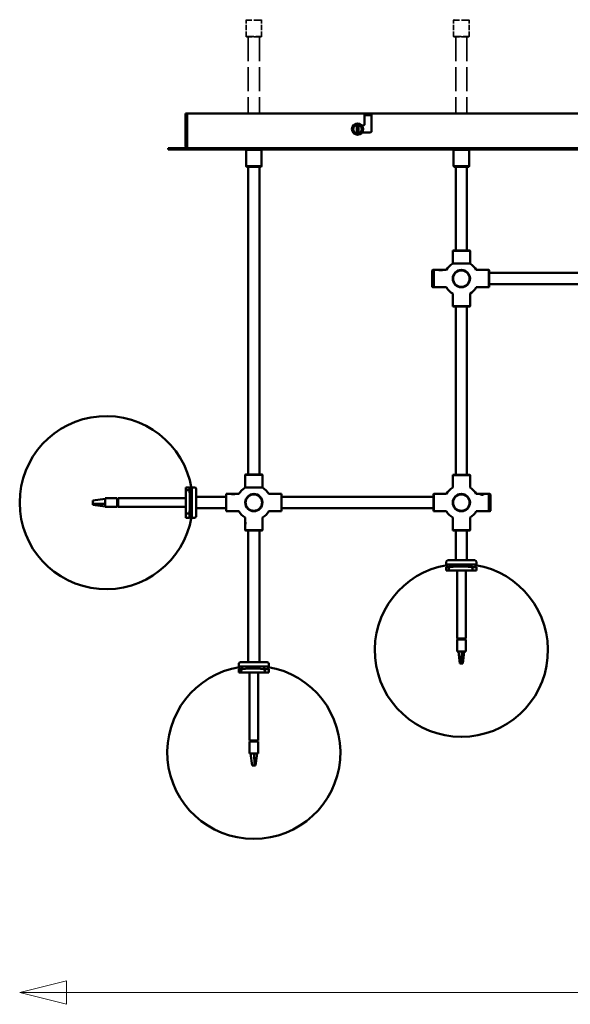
# Model space of a CAD drawing. Header units: millimetres. Extents: x 529 to 5146, y 983 to 3287.
# Tile 1 of 13: x 529 to 1166, y 983 to 2121. Entities that reach past the tile are written whole.
import ezdxf

# ---------------------------------------------------------------- set-up
doc = ezdxf.new("R2010")
doc.units = ezdxf.units.MM
doc.header["$LTSCALE"] = 18
doc.linetypes.add('DASHED', pattern=[0.2068, 0.1655, -0.0413])
doc.layers.add('Widoczne (ISO)', color=7, linetype='Continuous', lineweight=50)
doc.layers.add('Wymiar (ISO)', color=7, linetype='Continuous', lineweight=25)

msp = doc.modelspace()

# ---------------------------------------------------------------- linework, layer by layer
at = {"layer": 'Widoczne (ISO)', "linetype": 'DASHED', "lineweight": 35, "ltscale": 0.074687}
for p, q in [((791.5, 2121.4), (791, 2120.9)), ((808.5, 2121.4), (809, 2120.9)), ((1031.5, 2121.4), (1031, 2120.9)), ((1048.5, 2121.4), (1049, 2120.9)), ((791.5, 2101.4), (791, 2101.9)), ((808.5, 2101.4), (809, 2101.9)), ((1031.5, 2101.4), (1031, 2101.9)), ((1048.5, 2101.4), (1049, 2101.9))]:
    msp.add_line(p, q, dxfattribs=at)
at = {"layer": 'Widoczne (ISO)', "linetype": 'DASHED', "lineweight": 35, "ltscale": 2.990344}
for p, q in [((809, 2120.9), (791, 2120.9)), ((1049, 2120.9), (1031, 2120.9)), ((791, 2101.9), (809, 2101.9)), ((1031, 2101.9), (1049, 2101.9))]:
    msp.add_line(p, q, dxfattribs=at)
at = {"layer": 'Widoczne (ISO)', "linetype": 'DASHED', "lineweight": 35, "ltscale": 2.009441}
for p, q in [((791, 2101.9), (791, 2120.9)), ((809, 2101.9), (809, 2120.9)), ((1031, 2101.9), (1031, 2120.9)), ((1049, 2101.9), (1049, 2120.9))]:
    msp.add_line(p, q, dxfattribs=at)
at = {"layer": 'Widoczne (ISO)', "linetype": 'DASHED', "lineweight": 35, "ltscale": 2.824208}
for p, q in [((808.5, 2101.4), (791.5, 2101.4)), ((1048.5, 2101.4), (1031.5, 2101.4))]:
    msp.add_line(p, q, dxfattribs=at)
at = {"layer": 'Widoczne (ISO)', "linetype": 'DASHED', "lineweight": 35, "ltscale": 9.36013}
for p, q in [((793.5, 2101.4), (793.5, 2012.9)), ((806.5, 2101.4), (806.5, 2012.9)), ((1033.5, 2101.4), (1033.5, 2012.9)), ((1046.5, 2101.4), (1046.5, 2012.9))]:
    msp.add_line(p, q, dxfattribs=at)
at = {"layer": 'Widoczne (ISO)'}
for p, q in [((721, 2012.9), (721, 1975.4)), ((722.5, 2012.9), (721, 2012.9)), ((722.5, 1975.4), (722.5, 2012.9)), ((722.7, 2012.9), (927, 2012.9)), ((722.7, 1975.4), (722.7, 2012.9)), ((927, 2012.9), (928, 2011.9)), ((927, 2012.9), (937, 2012.9)), ((928, 1999.9), (928, 2011.9)), ((936, 2011), (928, 2011)), ((936, 2011.9), (937, 2012.9)), ((936, 2011.9), (936, 1991.9)), ((937, 2012.9), (1287, 2012.9)), ((919, 2000.2), (919, 1999.8)), ((919, 1990), (919, 1999.8)), ((921, 1999.8), (921, 2000.2)), ((921, 1999.8), (921, 1990)), ((925.1, 1998.9), (927, 1998.9)), ((928, 1999.9), (927, 1998.9)), ((919, 1990), (919, 1989.6)), ((921, 1989.6), (921, 1990)), ((935, 1990.9), (925.1, 1990.9)), ((935, 1990.9), (936, 1991.9)), ((701, 1972.9), (702, 1972.9)), ((701, 1972.9), (701, 1971.4)), ((702, 1971.4), (701, 1971.4)), ((702, 1972.9), (1858, 1972.9)), ((702, 1971.4), (1858, 1971.4)), ((723.5, 1972.9), (723.5, 1972.9)), ((791.5, 1971.4), (791, 1970.9)), ((809, 1970.9), (791, 1970.9)), ((791, 1951.9), (791, 1970.9)), ((808.5, 1971.4), (809, 1970.9)), ((809, 1951.9), (809, 1970.9)), ((1031.5, 1971.4), (1031, 1970.9)), ((1049, 1970.9), (1031, 1970.9)), ((1031, 1951.9), (1031, 1970.9)), ((1048.5, 1971.4), (1049, 1970.9)), ((1049, 1951.9), (1049, 1970.9)), ((791, 1951.9), (809, 1951.9)), ((791.5, 1951.4), (791, 1951.9)), ((808.5, 1951.4), (791.5, 1951.4)), ((793.5, 1595.4), (793.5, 1951.4)), ((806.5, 1595.4), (806.5, 1951.4)), ((808.5, 1951.4), (809, 1951.9)), ((1031, 1951.9), (1049, 1951.9)), ((1031.5, 1951.4), (1031, 1951.9)), ((1048.5, 1951.4), (1031.5, 1951.4)), ((1033.5, 1854.4), (1033.5, 1951.4)), ((1046.5, 1854.4), (1046.5, 1951.4)), ((1048.5, 1951.4), (1049, 1951.9)), ((1030.2, 1854.4), (1030, 1854.2)), ((1050, 1854.2), (1030, 1854.2)), ((1030, 1854.2), (1030, 1839.4)), ((1030.2, 1854.4), (1049.8, 1854.4)), ((1049.8, 1854.4), (1050, 1854.2)), ((1050, 1854.2), (1050, 1839.4)), ((1030, 1839.4), (1050, 1839.4)), ((1006.4, 1831.5), (1006.9, 1832)), ((1006.4, 1812.5), (1006.4, 1831.5)), ((1006.9, 1832), (1006.9, 1812)), ((1006.9, 1832), (1007.9, 1832)), ((1007.9, 1831.8), (1008.1, 1832)), ((1007.9, 1812), (1007.9, 1832)), ((1008.1, 1832), (1008.1, 1812)), ((1008.1, 1832), (1013.8, 1832)), ((1014.1, 1832), (1014, 1832)), ((1016, 1832), (1014.8, 1832)), ((1014.8, 1832), (1014.9, 1832)), ((1014.9, 1832), (1016.1, 1832)), ((1014.9, 1832), (1014.9, 1832)), ((1017.3, 1832), (1016, 1832)), ((1016.1, 1832), (1017.4, 1832)), ((1016.1, 1832), (1016.1, 1832)), ((1017.4, 1832), (1017.3, 1832)), ((1018.1, 1832), (1018.1, 1832)), ((1018.4, 1832), (1022.7, 1832)), ((1071.9, 1832), (1057.3, 1832)), ((1071.9, 1812), (1071.9, 1832)), ((1072.1, 1831.8), (1071.9, 1832)), ((1072.1, 1831.8), (1072.1, 1812.2)), ((1072.1, 1828.5), (1247.9, 1828.5)), ((1006.4, 1812.5), (1006.9, 1812)), ((1006.9, 1812), (1007.9, 1812)), ((1007.9, 1812.2), (1008.1, 1812)), ((1008.1, 1812), (1022.7, 1812)), ((1061.7, 1812), (1057.3, 1812)), ((1061.9, 1812), (1061.9, 1812.1)), ((1065.9, 1812), (1066, 1812.1)), ((1071.9, 1812), (1066.2, 1812)), ((1072.1, 1812.2), (1071.9, 1812)), ((1072.1, 1815.5), (1247.9, 1815.5)), ((1030, 1800.4), (1030, 1804.7)), ((1030, 1800.1), (1030, 1796.1)), ((1030, 1800.1), (1030.1, 1800.1)), ((1050, 1790.1), (1050, 1804.7)), ((1030, 1796.1), (1030.1, 1796)), ((1030, 1790.1), (1030, 1795.8)), ((1030, 1790.1), (1050, 1790.1)), ((1030.2, 1789.9), (1030, 1790.1)), ((1049.8, 1789.9), (1030.2, 1789.9)), ((1033.5, 1595.1), (1033.5, 1789.9)), ((1046.5, 1595.1), (1046.5, 1789.9)), ((1049.8, 1789.9), (1050, 1790.1)), ((790.2, 1595.4), (790, 1595.2)), ((810, 1595.2), (790, 1595.2)), ((790, 1595.2), (790, 1580.4)), ((790.2, 1595.4), (809.8, 1595.4)), ((809.8, 1595.4), (810, 1595.2)), ((810, 1595.2), (810, 1580.4)), ((1030.2, 1595.1), (1030, 1594.9)), ((1050, 1594.9), (1030, 1594.9)), ((1030, 1594.9), (1030, 1589.2)), ((1030.2, 1595.1), (1049.8, 1595.1)), ((1049.8, 1595.1), (1050, 1594.9)), ((1050, 1594.9), (1050, 1580.3)), ((1030, 1588.9), (1030.1, 1589)), ((1030, 1586.9), (1030, 1588.2)), ((1030, 1588.2), (1030, 1588.2)), ((1030, 1588.2), (1030, 1586.9)), ((1030, 1585.7), (1030, 1586.9)), ((1030, 1586.9), (1030, 1585.7)), ((1030, 1586.9), (1030, 1586.9)), ((1030, 1585.7), (1030, 1585.7)), ((1030, 1584.9), (1030.1, 1584.9)), ((1030, 1584.7), (1030, 1580.3)), ((721.4, 1577.5), (721.4, 1580.5)), ((721.4, 1580.5), (725.4, 1580.5)), ((721.4, 1577.5), (725.4, 1577.5)), ((721.4, 1550.4), (721.4, 1577.5)), ((725.4, 1577.5), (725.4, 1580.5)), ((725.5, 1579.5), (728.4, 1579.5)), ((725.5, 1576.6), (728.4, 1576.6)), ((728.4, 1545.5), (728.4, 1580.5)), ((728.4, 1580.5), (731.4, 1580.5)), ((733.4, 1547.5), (733.4, 1578.5)), ((767.9, 1572.8), (768.1, 1573)), ((767.9, 1553.2), (767.9, 1572.8)), ((768.1, 1573), (768.1, 1553)), ((768.1, 1573), (773.8, 1573)), ((774.1, 1573), (774, 1573)), ((778.1, 1573), (774.1, 1573)), ((774.8, 1573), (774.9, 1573)), ((774.9, 1573), (776.1, 1573)), ((777.3, 1573), (776, 1573)), ((776.1, 1573), (777.4, 1573)), ((776.1, 1573), (776.1, 1573)), ((777.4, 1573), (777.3, 1573)), ((778.1, 1573), (778.1, 1573)), ((778.4, 1573), (782.7, 1573)), ((790, 1580.4), (810, 1580.4)), ((822.2, 1573), (817.3, 1573)), ((831.9, 1573), (825.7, 1573)), ((831.9, 1553), (831.9, 1573)), ((832.1, 1572.8), (831.9, 1573)), ((832.1, 1572.8), (832.1, 1553.2)), ((1007.9, 1572.8), (1008.1, 1573)), ((1007.9, 1553.2), (1007.9, 1572.8)), ((1008.1, 1573), (1008.1, 1553)), ((1008.1, 1573), (1022.7, 1573)), ((1062.2, 1573), (1057.3, 1573)), ((1062, 1572.9), (1061.8, 1572.8)), ((1062.7, 1573), (1063.9, 1573.1)), ((1062.7, 1572.7), (1062.7, 1573)), ((1063.9, 1572.5), (1062.7, 1572.7)), ((1063.9, 1573.1), (1065.2, 1573)), ((1063.9, 1573.1), (1063.9, 1572.5)), ((1065.2, 1572.7), (1063.9, 1572.5)), ((1065.2, 1573), (1065.2, 1572.7)), ((1065.2, 1573), (1065.2, 1572.7)), ((1071.9, 1573), (1065.7, 1573)), ((1065.9, 1572.9), (1066, 1572.8)), ((1071.9, 1553), (1071.9, 1573)), ((1072.1, 1572.8), (1071.9, 1573)), ((1072.1, 1573), (1072.1, 1553)), ((1073.1, 1573), (1072.1, 1573)), ((1073.1, 1553), (1073.1, 1573)), ((1073.6, 1572.5), (1073.1, 1573)), ((1073.6, 1572.5), (1073.6, 1553.5)), ((529.2, 1563.1), (529.2, 1562.9)), ((529.2, 1563.1), (529.2, 1562.9)), ((613.9, 1565.5), (627.9, 1567.5)), ((613.9, 1564.8), (613.9, 1565.5)), ((613.9, 1562.4), (613.9, 1564.8)), ((613.9, 1561.6), (613.9, 1562.4)), ((613.9, 1560.5), (613.9, 1561.6)), ((613.9, 1561.6), (627.9, 1561.6)), ((613.9, 1560.5), (627.9, 1558.5)), ((627.9, 1568), (627.9, 1561.6)), ((641.9, 1568), (627.9, 1568)), ((627.9, 1561.6), (627.9, 1558.5)), ((641.9, 1558), (641.9, 1568)), ((642.9, 1567.1), (641.9, 1567.1)), ((641.9, 1566.9), (642.9, 1566.9)), ((642.9, 1564.1), (641.9, 1564.1)), ((641.9, 1561.2), (642.9, 1561.2)), ((642.9, 1568), (642.9, 1558)), ((721.4, 1568), (642.9, 1568)), ((733.4, 1569.5), (767.9, 1569.5)), ((832.1, 1569.5), (1007.9, 1569.5)), ((627.9, 1558.5), (627.9, 1558)), ((641.9, 1558), (627.9, 1558)), ((642.9, 1558.9), (641.9, 1558.9)), ((721.4, 1558), (642.9, 1558)), ((725.4, 1550.4), (721.4, 1550.4)), ((721.4, 1545.5), (721.4, 1550.4)), ((725.4, 1545.5), (725.4, 1550.4)), ((725.5, 1551.2), (728.4, 1551.2)), ((733.4, 1556.5), (767.9, 1556.5)), ((767.9, 1553.2), (768.1, 1553)), ((768.1, 1553), (782.7, 1553)), ((831.9, 1553), (817.3, 1553)), ((832.1, 1553.2), (831.9, 1553)), ((832.1, 1556.5), (1007.9, 1556.5)), ((1007.9, 1553.2), (1008.1, 1553)), ((1008.1, 1553), (1022.7, 1553)), ((1071.9, 1553), (1057.3, 1553)), ((1072.1, 1553.2), (1071.9, 1553)), ((1073.1, 1553), (1072.1, 1553)), ((1073.6, 1553.5), (1073.1, 1553)), ((721.4, 1545.5), (725.4, 1545.5)), ((725.5, 1546.5), (728.4, 1546.5)), ((728.4, 1545.5), (731.4, 1545.5)), ((790, 1541.4), (790, 1545.7)), ((790, 1537.1), (790, 1541.1)), ((790, 1541.1), (790.1, 1541.1)), ((790, 1537.1), (790.1, 1537)), ((810, 1531.1), (810, 1545.7)), ((1030, 1541.4), (1030, 1545.7)), ((1030, 1541.1), (1030.1, 1541.1)), ((1030, 1539.1), (1030, 1540.3)), ((1030, 1540.3), (1030, 1540.3)), ((1030, 1540.3), (1030, 1539.1)), ((1030, 1537.8), (1030, 1539.1)), ((1030, 1539.1), (1030, 1537.8)), ((1030, 1539.1), (1030, 1539.1)), ((1030, 1537.8), (1030, 1537.8)), ((1030, 1537.1), (1030.1, 1537)), ((1050, 1531.1), (1050, 1545.7)), ((790, 1531.1), (790, 1536.8)), ((790, 1531.1), (810, 1531.1)), ((790.2, 1530.9), (790, 1531.1)), ((809.8, 1530.9), (790.2, 1530.9)), ((793.5, 1378.4), (793.5, 1530.9)), ((806.5, 1378.4), (806.5, 1530.9)), ((809.8, 1530.9), (810, 1531.1)), ((1030, 1531.1), (1030, 1536.8)), ((1030, 1531.1), (1050, 1531.1)), ((1030.2, 1530.9), (1030, 1531.1)), ((1049.8, 1530.9), (1030.2, 1530.9)), ((1033.5, 1496.4), (1033.5, 1530.9)), ((1046.5, 1496.4), (1046.5, 1530.9)), ((1049.8, 1530.9), (1050, 1531.1)), ((1022.5, 1491.4), (1022.5, 1494.4)), ((1055.5, 1496.4), (1024.5, 1496.4)), ((1057.5, 1491.4), (1057.5, 1494.4)), ((1057.5, 1491.4), (1022.5, 1491.4)), ((1025.5, 1488.4), (1022.5, 1488.4)), ((1022.5, 1484.4), (1022.5, 1488.4)), ((1025.5, 1484.4), (1022.5, 1484.4)), ((1023.5, 1488.5), (1023.5, 1491.4)), ((1025.5, 1484.4), (1025.5, 1488.4)), ((1052.7, 1484.4), (1025.5, 1484.4)), ((1026.5, 1488.5), (1026.5, 1491.4)), ((1035, 1484.4), (1035, 1405.9)), ((1045, 1484.4), (1045, 1405.9)), ((1051.8, 1488.5), (1051.8, 1491.4)), ((1052.7, 1488.4), (1052.7, 1484.4)), ((1057.5, 1488.4), (1052.7, 1488.4)), ((1057.5, 1484.4), (1052.7, 1484.4)), ((1056.5, 1488.5), (1056.5, 1491.4)), ((1057.5, 1484.4), (1057.5, 1488.4)), ((1035, 1405.9), (1045, 1405.9)), ((1045, 1404.9), (1035, 1404.9)), ((1035, 1404.9), (1035, 1390.9)), ((1036, 1404.9), (1036, 1405.9)), ((1036, 1405.9), (1036, 1404.9)), ((1038.6, 1405.9), (1038.6, 1404.9)), ((1041.4, 1404.9), (1041.4, 1405.9)), ((1044, 1405.9), (1044, 1404.9)), ((1045, 1404.9), (1045, 1390.9)), ((1035, 1390.9), (1036.8, 1390.9)), ((1038.4, 1376.9), (1036.8, 1390.9)), ((1036.8, 1390.9), (1040.6, 1390.9)), ((1039.8, 1376.9), (1040.6, 1390.9)), ((1040.6, 1390.9), (1045, 1390.9)), ((1041.6, 1376.9), (1043.3, 1390.9)), ((815.5, 1378.4), (784.5, 1378.4)), ((782.5, 1373.4), (782.5, 1376.4)), ((817.5, 1373.4), (782.5, 1373.4)), ((785.5, 1370.4), (782.5, 1370.4)), ((782.5, 1366.4), (782.5, 1370.4)), ((785.5, 1366.4), (782.5, 1366.4)), ((783.5, 1370.5), (783.5, 1373.4)), ((785.5, 1366.4), (785.5, 1370.4)), ((812.7, 1366.4), (785.5, 1366.4)), ((786.5, 1370.5), (786.5, 1373.4)), ((795, 1366.4), (795, 1287.9)), ((805, 1366.4), (805, 1287.9)), ((811.8, 1370.5), (811.8, 1373.4)), ((812.7, 1370.4), (812.7, 1366.4)), ((817.5, 1370.4), (812.7, 1370.4)), ((817.5, 1366.4), (812.7, 1366.4)), ((816.5, 1370.5), (816.5, 1373.4)), ((817.5, 1373.4), (817.5, 1376.4)), ((817.5, 1366.4), (817.5, 1370.4)), ((1039.8, 1376.9), (1038.4, 1376.9)), ((1040.2, 1376.9), (1039.8, 1376.9)), ((1041.3, 1376.9), (1040.2, 1376.9)), ((1041.6, 1376.9), (1041.3, 1376.9)), ((795, 1287.9), (805, 1287.9)), ((805, 1286.9), (795, 1286.9)), ((795, 1286.9), (795, 1272.9)), ((796, 1286.9), (796, 1287.9)), ((798.6, 1287.9), (798.6, 1286.9)), ((801.4, 1286.9), (801.4, 1287.9)), ((804, 1287.9), (804, 1286.9)), ((805, 1286.9), (805, 1272.9)), ((1039.9, 1292.2), (1040.1, 1292.2)), ((1039.9, 1292.2), (1040.1, 1292.2)), ((795, 1272.9), (800.3, 1272.9)), ((798, 1258.9), (796.1, 1272.9)), ((800.7, 1258.9), (800.3, 1272.9)), ((800.3, 1272.9), (803.9, 1272.9)), ((802, 1258.9), (803.9, 1272.9)), ((803.9, 1272.9), (805, 1272.9)), ((798.5, 1258.9), (798, 1258.9)), ((800.2, 1258.9), (798.5, 1258.9)), ((800.7, 1258.9), (800.2, 1258.9)), ((802, 1258.9), (800.7, 1258.9)), ((799.9, 1174.2), (800.1, 1174.2)), ((799.9, 1174.2), (800.1, 1174.2))]:
    msp.add_line(p, q, dxfattribs=at)
for centre, radius in [((920, 1994.9), 6.5), ((1040, 1822), 10), ((1040, 1822), 9.5), ((800, 1563), 10), ((800, 1563), 9.5), ((1040, 1563), 10), ((1040, 1563), 9.5)]:
    msp.add_circle(centre, radius, dxfattribs=at)
for centre, radius, start, end in [((920, 1994.9), 5.39, 100.7017, 259.2983), ((920, 1994.9), 5, 101.537, 258.463), ((920, 1994.9), 5.39, 79.2983, 100.7017), ((920, 1994.9), 5.39, 280.7017, 79.2983), ((920, 1994.9), 5, 281.537, 78.463), ((920, 1994.9), 5.39, 259.2983, 280.7017), ((723.5, 1975.4), 1, 180, 213.4979), ((1040, 1822), 20, 119.6568, 150), ((1040, 1822), 20, 30, 60.3432), ((1040, 1822), 20, 210, 240), ((1040, 1822), 20, 300, 330), ((629.2, 1563.1), 100, 9.4329, 180), ((626.4, 1566.1), 100, 7.7199, 8.2985), ((731.4, 1578.5), 2, 0, 90), ((800, 1563), 20, 119.6568, 150), ((800, 1563), 20, 30, 60.3432), ((1040, 1563), 20, 120, 150), ((1040, 1563), 20, 30, 60), ((629.2, 1563.1), 100, 180, 180.0635), ((629.2, 1562.9), 100, 179.9365, 180), ((629.2, 1562.9), 100, 180, 350.5671), ((800, 1563), 20, 210, 240), ((800, 1563), 20, 300, 330), ((1040, 1563), 20, 210, 240), ((1040, 1563), 20, 300, 330), ((626.4, 1559.9), 100, 351.7015, 352.2801), ((731.4, 1547.5), 2, 270, 0), ((1024.5, 1494.4), 2, 90, 180), ((1055.5, 1494.4), 2, 0, 90), ((1039.9, 1392.2), 100, 99.4329, 270), ((1036.9, 1389.4), 100, 97.7199, 98.2985), ((1040.1, 1392.2), 100, 270, 80.5671), ((1043.1, 1389.4), 100, 81.7015, 82.2801), ((784.5, 1376.4), 2, 90, 180), ((815.5, 1376.4), 2, 0, 90), ((799.9, 1274.2), 100, 99.4329, 270), ((796.9, 1271.4), 100, 97.7199, 98.2985), ((800.1, 1274.2), 100, 270, 80.5671), ((803.1, 1271.4), 100, 81.7015, 82.2801), ((1039.9, 1392.2), 100, 270, 270.0635), ((1040.1, 1392.2), 100, 269.9365, 270), ((799.9, 1274.2), 100, 270, 270.0635), ((800.1, 1274.2), 100, 269.9365, 270)]:
    msp.add_arc(centre, radius, start, end, dxfattribs=at)
for centre, major_axis, ratio, start_param, end_param in [((1016.1, 1832), (-2, 0), 0.000506, 6.282679, 12.533751), ((1063.9, 1812), (-2, 0), 0.00049, 0.00049, 3.141103), ((1030, 1586.9), (0, 2), 0.000353, 3.14124, 6.283538), ((823.9, 1572.9), (2, 0), 0.143601, 0.369204, 2.772389), ((1030, 1539.1), (0, 2), 0.000353, 3.14124, 6.283538)]:
    msp.add_ellipse(centre, major_axis=major_axis, ratio=ratio, start_param=start_param, end_param=end_param, dxfattribs=at)
msp.add_ellipse((1063.9, 1572.8), major_axis=(2, 0), ratio=0.192497, dxfattribs=at)
for points, knots in [([(721, 1975.4), (721, 1974.5), (721.5, 1973.6), (722.3, 1973.2), (722.7, 1973), (723.1, 1972.9), (723.5, 1972.9)], [-3.141593, -3.141593, -3.141593, -3.141593, -2.077692, -2.077692, -2.077692, -1.570796, -1.570796, -1.570796, -1.570796]), ([(723.7, 1972.9), (723.3, 1972.9), (722.9, 1973.4), (722.8, 1974.2), (722.7, 1974.5), (722.7, 1975), (722.7, 1975.4)], [1.570796, 1.570796, 1.570796, 1.570796, 2.634697, 2.634697, 2.634697, 3.141593, 3.141593, 3.141593, 3.141593]), ([(1014, 1832), (1014, 1832), (1014, 1832), (1013.9, 1832), (1013.8, 1832), (1013.8, 1832), (1013.8, 1832), (1014, 1832), (1014.1, 1831.9), (1014.5, 1831.9), (1014.9, 1831.8), (1015.5, 1831.8), (1015.8, 1831.8), (1016.4, 1831.8), (1016.7, 1831.8), (1017.1, 1831.8), (1017.3, 1831.8), (1017.7, 1831.9), (1017.9, 1831.9), (1018.2, 1832), (1018.3, 1832), (1018.3, 1832), (1018.4, 1832), (1018.4, 1832)], [-1.6501536, -1.6501536, -1.6501536, -1.6501536, -1.6284125, -1.6284125, -1.5620776, -1.5620776, -1.5075605, -1.5075605, -1.4304046, -1.4304046, -1.3277685, -1.3277685, -1.2496621, -1.2496621, -1.1715557, -1.1715557, -1.1200157, -1.1200157, -1.038785, -1.038785, -0.9762998, -0.9762998, -0.9372466, -0.9372466, -0.9372466, -0.9372466]), ([(1018.4, 1832), (1018.4, 1832), (1018.3, 1832), (1018.2, 1832), (1018.2, 1832), (1018.1, 1832)], [-2.18690867, -2.18690867, -2.18690867, -2.18690867, -2.10880729, -2.10880729, -2.0988327, -2.0988327, -2.0988327, -2.0988327]), ([(1066.2, 1812), (1066.2, 1812), (1066.2, 1812), (1066, 1812), (1065.9, 1812.1), (1065.5, 1812.2), (1065.2, 1812.2), (1064.5, 1812.3), (1064.2, 1812.3), (1063.6, 1812.3), (1063.3, 1812.3), (1062.9, 1812.2), (1062.7, 1812.2), (1062.3, 1812.1), (1062.1, 1812.1), (1061.8, 1812), (1061.8, 1812), (1061.7, 1812), (1061.7, 1812), (1061.7, 1812)], [-1.561631, -1.561631, -1.561631, -1.561631, -1.5075605, -1.5075605, -1.4304046, -1.4304046, -1.3277685, -1.3277685, -1.2496621, -1.2496621, -1.1715557, -1.1715557, -1.1200157, -1.1200157, -1.038785, -1.038785, -0.9762998, -0.9762998, -0.9376931, -0.9376931, -0.9376931, -0.9376931]), ([(1030, 1795.8), (1030, 1795.8), (1030, 1795.8), (1030, 1796), (1030.1, 1796.1), (1030.1, 1796.5), (1030.2, 1796.9), (1030.3, 1797.5), (1030.3, 1797.8), (1030.3, 1798.4), (1030.3, 1798.7), (1030.2, 1799.1), (1030.2, 1799.3), (1030.1, 1799.7), (1030.1, 1799.9), (1030, 1800.2), (1030, 1800.3), (1030, 1800.3), (1030, 1800.4), (1030, 1800.4)], [-1.5620776, -1.5620776, -1.5620776, -1.5620776, -1.5075605, -1.5075605, -1.4304046, -1.4304046, -1.3277685, -1.3277685, -1.2496621, -1.2496621, -1.1715557, -1.1715557, -1.1200157, -1.1200157, -1.038785, -1.038785, -0.9762998, -0.9762998, -0.9372466, -0.9372466, -0.9372466, -0.9372466]), ([(1030, 1584.7), (1030, 1584.7), (1030, 1584.7), (1030.1, 1584.9), (1030.1, 1585.1), (1030.2, 1585.5), (1030.2, 1585.9), (1030.3, 1586.5), (1030.3, 1586.7), (1030.3, 1587.2), (1030.3, 1587.4), (1030.2, 1587.9), (1030.2, 1588.2), (1030.1, 1588.7), (1030.1, 1588.9), (1030, 1589.2), (1030, 1589.2), (1030, 1589.2), (1030, 1589.2), (1030, 1589.2)], [-2.1869087, -2.1869087, -2.1869087, -2.1869087, -2.1088073, -2.1088073, -2.0390044, -2.0390044, -1.9339595, -1.9339595, -1.8744931, -1.8744931, -1.812984, -1.812984, -1.7363093, -1.7363093, -1.6284125, -1.6284125, -1.5620776, -1.5620776, -1.5617561, -1.5617561, -1.5617561, -1.5617561]), ([(725.4, 1577.5), (725.5, 1576.8), (725.5, 1576.2), (726, 1571.6), (726.1, 1567.7), (726.1, 1560.2), (726, 1556.3), (725.5, 1551.6), (725.5, 1551), (725.4, 1550.4)], [28.725417, 28.725417, 28.725417, 28.725417, 28.907696, 28.907696, 30.033003, 30.033003, 31.15831, 31.15831, 31.340589, 31.340589, 31.340589, 31.340589]), ([(774, 1573), (774, 1573), (774, 1573), (773.9, 1573), (773.8, 1573), (773.8, 1573), (773.8, 1573), (774, 1573), (774.1, 1572.9), (774.5, 1572.9), (774.9, 1572.8), (775.5, 1572.8), (775.8, 1572.8), (776.4, 1572.8), (776.7, 1572.8), (777.1, 1572.8), (777.3, 1572.8), (777.7, 1572.9), (777.9, 1572.9), (778.2, 1573), (778.3, 1573), (778.3, 1573), (778.4, 1573), (778.4, 1573)], [-1.6500724, -1.6500724, -1.6500724, -1.6500724, -1.6284125, -1.6284125, -1.5620776, -1.5620776, -1.5075605, -1.5075605, -1.4304046, -1.4304046, -1.3277685, -1.3277685, -1.2496621, -1.2496621, -1.1715557, -1.1715557, -1.1200157, -1.1200157, -1.038785, -1.038785, -0.9762998, -0.9762998, -0.9372466, -0.9372466, -0.9372466, -0.9372466]), ([(778.4, 1573), (778.4, 1573), (778.3, 1573), (778.2, 1573), (778.2, 1573), (778.1, 1573)], [-2.18690867, -2.18690867, -2.18690867, -2.18690867, -2.10880729, -2.10880729, -2.09891384, -2.09891384, -2.09891384, -2.09891384]), ([(822.2, 1573), (822.2, 1573), (822.2, 1573), (822.5, 1573), (822.9, 1573), (823.5, 1573), (823.7, 1573), (824.2, 1573), (824.4, 1573), (824.9, 1573), (825.2, 1573), (825.5, 1573), (825.6, 1573), (825.7, 1573)], [-2.050827, -2.050827, -2.050827, -2.050827, -2.0390044, -2.0390044, -1.9339595, -1.9339595, -1.8744931, -1.8744931, -1.812984, -1.812984, -1.7363093, -1.7363093, -1.6981593, -1.6981593, -1.6981593, -1.6981593]), ([(1061.7, 1572.8), (1061.7, 1572.8), (1061.7, 1572.7), (1061.9, 1572.5), (1062.1, 1572.5), (1062.5, 1572.3), (1062.9, 1572.2), (1063.5, 1572.1), (1063.7, 1572.1), (1064.2, 1572.1), (1064.4, 1572.1), (1064.9, 1572.2), (1065.2, 1572.3), (1065.7, 1572.4), (1065.9, 1572.5), (1066.2, 1572.7), (1066.2, 1572.8), (1066.2, 1572.9), (1066.2, 1572.9), (1066, 1573), (1065.9, 1573), (1065.7, 1573)], [-2.1869087, -2.1869087, -2.1869087, -2.1869087, -2.1088073, -2.1088073, -2.0390044, -2.0390044, -1.9339595, -1.9339595, -1.8744931, -1.8744931, -1.812984, -1.812984, -1.7363093, -1.7363093, -1.6284125, -1.6284125, -1.5620776, -1.5620776, -1.5075605, -1.5075605, -1.4309706, -1.4309706, -1.4309706, -1.4309706]), ([(1062.1, 1573), (1062.1, 1573), (1062, 1573), (1061.8, 1573), (1061.8, 1572.9), (1061.7, 1572.9), (1061.7, 1572.9), (1061.7, 1572.8)], [-1.0683536, -1.0683536, -1.0683536, -1.0683536, -1.038785, -1.038785, -0.9762998, -0.9762998, -0.9372466, -0.9372466, -0.9372466, -0.9372466]), ([(726.1, 1568.6), (726.1, 1568.6), (726.1, 1568.7), (726.1, 1568.9), (726, 1569.1), (726, 1569.4), (726, 1569.5), (726, 1569.6)], [-0.1322104, -0.1322104, -0.1322104, -0.1322104, -0.1186522, -0.1186522, -0.0593509, -0.0593509, -0.0254435, -0.0254435, -0.0254435, -0.0254435]), ([(790, 1536.8), (790, 1536.8), (790, 1536.8), (790, 1537), (790.1, 1537.1), (790.1, 1537.5), (790.2, 1537.9), (790.3, 1538.5), (790.3, 1538.8), (790.3, 1539.4), (790.3, 1539.7), (790.2, 1540.1), (790.2, 1540.3), (790.1, 1540.7), (790.1, 1540.9), (790, 1541.2), (790, 1541.3), (790, 1541.3), (790, 1541.4), (790, 1541.4)], [-1.5620776, -1.5620776, -1.5620776, -1.5620776, -1.5075605, -1.5075605, -1.4304046, -1.4304046, -1.3277685, -1.3277685, -1.2496621, -1.2496621, -1.1715557, -1.1715557, -1.1200157, -1.1200157, -1.038785, -1.038785, -0.9762998, -0.9762998, -0.9372466, -0.9372466, -0.9372466, -0.9372466]), ([(1030, 1541.4), (1030, 1541.4), (1030, 1541.3), (1030, 1541.2), (1030.1, 1541.2), (1030.1, 1541.1)], [-2.18690867, -2.18690867, -2.18690867, -2.18690867, -2.10880729, -2.10880729, -2.09885761, -2.09885761, -2.09885761, -2.09885761]), ([(1030.1, 1537), (1030, 1537), (1030, 1537), (1030, 1536.9), (1030, 1536.8), (1030, 1536.8), (1030, 1536.8), (1030, 1537), (1030.1, 1537.1), (1030.1, 1537.5), (1030.2, 1537.9), (1030.3, 1538.5), (1030.3, 1538.8), (1030.3, 1539.4), (1030.3, 1539.7), (1030.2, 1540.1), (1030.2, 1540.3), (1030.1, 1540.7), (1030.1, 1540.9), (1030, 1541.2), (1030, 1541.3), (1030, 1541.3), (1030, 1541.4), (1030, 1541.4)], [-1.6501287, -1.6501287, -1.6501287, -1.6501287, -1.6284125, -1.6284125, -1.5620776, -1.5620776, -1.5075605, -1.5075605, -1.4304046, -1.4304046, -1.3277685, -1.3277685, -1.2496621, -1.2496621, -1.1715557, -1.1715557, -1.1200157, -1.1200157, -1.038785, -1.038785, -0.9762998, -0.9762998, -0.9372466, -0.9372466, -0.9372466, -0.9372466]), ([(1025.5, 1488.4), (1026.2, 1488.5), (1026.8, 1488.5), (1031.4, 1489), (1035.4, 1489.1), (1042.8, 1489.1), (1046.8, 1489), (1051.4, 1488.5), (1052, 1488.5), (1052.7, 1488.4)], [28.725417, 28.725417, 28.725417, 28.725417, 28.907696, 28.907696, 30.033003, 30.033003, 31.15831, 31.15831, 31.340589, 31.340589, 31.340589, 31.340589]), ([(1034.4, 1489.1), (1034.4, 1489.1), (1034.3, 1489.1), (1034.1, 1489.1), (1033.9, 1489.1), (1033.6, 1489), (1033.5, 1489), (1033.4, 1489)], [-0.1322104, -0.1322104, -0.1322104, -0.1322104, -0.1186522, -0.1186522, -0.0593509, -0.0593509, -0.0254435, -0.0254435, -0.0254435, -0.0254435]), ([(785.5, 1370.4), (786.2, 1370.5), (786.8, 1370.5), (791.4, 1371), (795.4, 1371.1), (802.8, 1371.1), (806.8, 1371), (811.4, 1370.5), (812, 1370.5), (812.7, 1370.4)], [28.725417, 28.725417, 28.725417, 28.725417, 28.907696, 28.907696, 30.033003, 30.033003, 31.15831, 31.15831, 31.340589, 31.340589, 31.340589, 31.340589]), ([(794.4, 1371.1), (794.4, 1371.1), (794.3, 1371.1), (794.1, 1371.1), (793.9, 1371.1), (793.6, 1371), (793.5, 1371), (793.4, 1371)], [-0.1322104, -0.1322104, -0.1322104, -0.1322104, -0.1186522, -0.1186522, -0.0593509, -0.0593509, -0.0254435, -0.0254435, -0.0254435, -0.0254435])]:
    msp.add_open_spline(points, degree=3, knots=knots, dxfattribs=at)
msp.add_open_spline([(1030, 1584.7), (1030, 1584.7), (1030, 1584.7), (1030, 1584.7)], degree=3, dxfattribs=at)
at = {"layer": 'Wymiar (ISO)', "lineweight": 18}
for p, q in [((583.2, 1009.9), (529.2, 996.4)), ((583.2, 982.9), (583.2, 1009.9)), ((583.2, 996.4), (529.2, 996.4)), ((529.2, 996.4), (583.2, 982.9)), ((1976.8, 996.4), (583.2, 996.4))]:
    msp.add_line(p, q, dxfattribs=at)
at = {"layer": 'Wymiar (ISO)', "lineweight": 18, "flags": 128}
msp.add_lwpolyline([(583.2, 1009.9), (529.2, 996.4), (583.2, 982.9), (583.2, 1009.9)], dxfattribs=at)
at = {"layer": 'Wymiar (ISO)'}
msp.add_solid([(583.2, 1009.9), (529.2, 996.4), (583.2, 982.9), (583.2, 1009.9)], dxfattribs=at)

doc.saveas('drawing.dxf')
